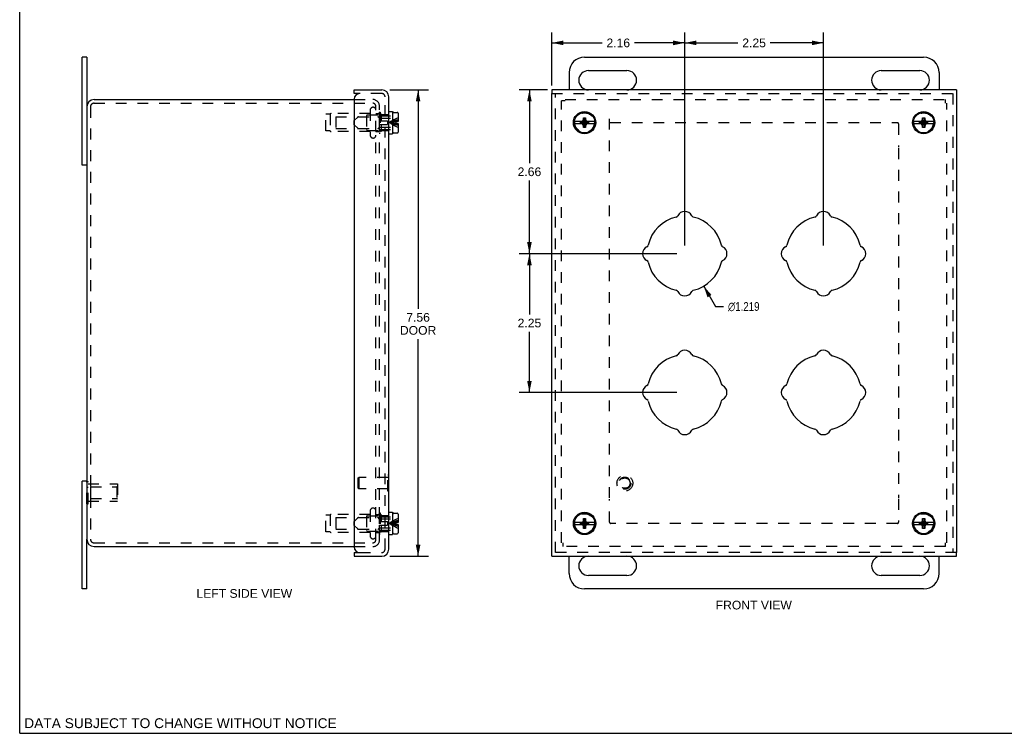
# Model space of a CAD drawing. Header units: inches. Extents: x 0 to 31.9, y 0 to 20.7.
# Tile 1 of 3: x 0 to 16, y 0 to 11.6. Entities that reach past the tile are written whole.
import ezdxf

# ---------------------------------------------------------------- set-up
doc = ezdxf.new("R2010")
doc.units = ezdxf.units.IN
doc.header["$LTSCALE"] = 1.75673
doc.header["$MEASUREMENT"] = 0
doc.linetypes.add('HIDDEN', pattern=[0.2, 0.1, -0.1])
doc.layers.get('0').update_dxf_attribs({"linetype": 'CONTINUOUS'})
for name, color, linetype in [('DEFAULT_2', 8, 'HIDDEN'), ('DIMENSIONS', 7, 'CONTINUOUS'), ('DOOR_ASSEMBLY', 7, 'CONTINUOUS')]:
    doc.layers.add(name, color=color, linetype=linetype)
doc.styles.get("Standard").update_dxf_attribs({"font": 'arial.ttf'})
doc.styles.add('TEXTSTYLE_1', font='gdt', dxfattribs={"width": 0.8})
doc.dimstyles.new('DIMSTYLE_1', dxfattribs={"dimtxt": 0.140914, "dimasz": 0.187886, "dimexe": 0.09, "dimexo": 0.07, "dimgap": 0.09, "dimtad": 0, "dimtih": 1, "dimtoh": 1, "dimdec": 3, "dimzin": 4, "dimdsep": 46, "dimtxsty": 'Standard', "dimblk": '_FILLED', "dimblk1": '_FILLED', "dimblk2": '_FILLED', "dimcen": 0.09, "dimadec": 3, "dimazin": 1, "dimtfac": 1, "dimtdec": 3, "dimtofl": 0, "dimtmove": 0, "dimatfit": 1, "dimldrblk": '_FILLED', "dimfxl": 0, "dimtolj": 1, "dimtzin": 4, "dimarcsym": 0})
doc.dimstyles.new('DIMSTYLE_2', dxfattribs={"dimtxt": 0.140914, "dimasz": 0.187886, "dimexe": 0.09, "dimexo": 0.07, "dimgap": 0.0375, "dimtad": 0, "dimtih": 1, "dimtoh": 1, "dimzin": 4, "dimdsep": 46, "dimtxsty": 'Standard', "dimblk": '_FILLED', "dimblk1": '_FILLED', "dimblk2": '_FILLED', "dimcen": 0.09, "dimadec": 3, "dimazin": 1, "dimtfac": 1, "dimtdec": 3, "dimtofl": 0, "dimtmove": 0, "dimatfit": 3, "dimldrblk": '_FILLED', "dimfxl": 0, "dimtolj": 1, "dimtzin": 4, "dimarcsym": 0})

# ---------------------------------------------------------------- blocks, each defined once
blk = doc.blocks.new('_FILLED')
at = {"color": 0, "linetype": 'ByBlock'}
blk.add_solid([(0, 0), (-1, 0.2), (-1, -0.2)], dxfattribs=at)
blk = doc.blocks.new('*D1')
at = {"layer": 'DIMENSIONS', "color": 2, "linetype": 'Continuous'}
for p, q in [((11.094, 7.252), (11.287, 6.922)), ((11.287, 6.922), (11.418, 6.922))]:
    blk.add_line(p, q, dxfattribs=at)
at = {"layer": 'DIMENSIONS', "color": 2, "linetype": 'Continuous', "xscale": 0.1878855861, "yscale": 0.1878855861, "zscale": 0.1878855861, "rotation": 120.2599769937}
blk.add_blockref('_FILLED', (11.094, 7.252), dxfattribs=at)
at = {"layer": 'DIMENSIONS', "color": 2, "linetype": 'Continuous', "insert": (11.489, 6.992), "char_height": 0.14091, "width": 0.6803, "attachment_point": 1, "line_spacing_factor": 0.9, "style": 'TEXTSTYLE_1'}
blk.add_mtext('{\\fgdt;n}\\fArial;1.219', dxfattribs=at)
blk = doc.blocks.new('*D2')
at = {"layer": 'DIMENSIONS', "color": 2, "linetype": 'Continuous'}
for p, q in [((6.005, 10.434), (6.631, 10.434)), ((6.462, 10.434), (6.462, 6.886)), ((6.462, 2.872), (6.462, 6.393)), ((6.005, 2.872), (6.631, 2.872))]:
    blk.add_line(p, q, dxfattribs=at)
at = {"layer": 'DIMENSIONS', "color": 2, "linetype": 'Continuous', "xscale": 0.1878855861, "yscale": 0.1878855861, "zscale": 0.1878855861}
for p, rotation in [((6.462, 10.434), 90), ((6.462, 2.872), 270)]:
    blk.add_blockref('_FILLED', p, dxfattribs=dict(at, rotation=rotation))
at = {"layer": 'DIMENSIONS', "color": 2, "linetype": 'Continuous', "insert": (6.462, 6.816), "char_height": 0.1409, "width": 0.58985, "attachment_point": 2, "line_spacing_factor": 0.9}
blk.add_mtext('7.56\\PDOOR', dxfattribs=at)
blk = doc.blocks.new('*D13')
at = {"layer": 'DIMENSIONS', "color": 2, "linetype": 'Continuous'}
for p, q in [((8.559, 10.434), (8.099, 10.434)), ((8.268, 10.434), (8.268, 9.247)), ((8.268, 7.778), (8.268, 8.965)), ((10.656, 7.778), (8.099, 7.778))]:
    blk.add_line(p, q, dxfattribs=at)
at = {"layer": 'DIMENSIONS', "color": 2, "linetype": 'Continuous', "xscale": 0.1878855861, "yscale": 0.1878855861, "zscale": 0.1878855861}
for p, rotation in [((8.268, 10.434), 90), ((8.268, 7.778), 270)]:
    blk.add_blockref('_FILLED', p, dxfattribs=dict(at, rotation=rotation))
at = {"layer": 'DIMENSIONS', "color": 2, "linetype": 'Continuous', "insert": (8.268, 9.177), "char_height": 0.1409, "width": 0.38293, "attachment_point": 2, "line_spacing_factor": 0.9}
blk.add_mtext('2.66', dxfattribs=at)
blk = doc.blocks.new('*D14')
at = {"layer": 'DIMENSIONS', "color": 2, "linetype": 'Continuous'}
for p, q in [((8.631, 10.506), (8.631, 11.366)), ((10.787, 7.91), (10.787, 11.366)), ((8.631, 11.197), (9.447, 11.197)), ((10.787, 11.197), (9.971, 11.197))]:
    blk.add_line(p, q, dxfattribs=at)
at = {"layer": 'DIMENSIONS', "color": 2, "linetype": 'Continuous', "xscale": 0.1878855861, "yscale": 0.1878855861, "zscale": 0.1878855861, "rotation": 180}
blk.add_blockref('_FILLED', (8.631, 11.197), dxfattribs=at)
at = {"layer": 'DIMENSIONS', "color": 2, "linetype": 'Continuous', "xscale": 0.1878855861, "yscale": 0.1878855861, "zscale": 0.1878855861}
blk.add_blockref('_FILLED', (10.787, 11.197), dxfattribs=at)
at = {"layer": 'DIMENSIONS', "color": 2, "linetype": 'Continuous', "insert": (9.709, 11.267), "char_height": 0.1409, "width": 0.38293, "attachment_point": 2, "line_spacing_factor": 0.9}
blk.add_mtext('2.16', dxfattribs=at)
blk = doc.blocks.new('*D15')
at = {"layer": 'DIMENSIONS', "color": 2, "linetype": 'Continuous'}
for p, q in [((10.787, 7.91), (10.787, 11.366)), ((13.037, 7.91), (13.037, 11.366)), ((10.787, 11.197), (11.65, 11.197)), ((13.037, 11.197), (12.174, 11.197))]:
    blk.add_line(p, q, dxfattribs=at)
at = {"layer": 'DIMENSIONS', "color": 2, "linetype": 'Continuous', "xscale": 0.1878855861, "yscale": 0.1878855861, "zscale": 0.1878855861, "rotation": 180}
blk.add_blockref('_FILLED', (10.787, 11.197), dxfattribs=at)
at = {"layer": 'DIMENSIONS', "color": 2, "linetype": 'Continuous', "xscale": 0.1878855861, "yscale": 0.1878855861, "zscale": 0.1878855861}
blk.add_blockref('_FILLED', (13.037, 11.197), dxfattribs=at)
at = {"layer": 'DIMENSIONS', "color": 2, "linetype": 'Continuous', "insert": (11.912, 11.267), "char_height": 0.1409, "width": 0.38293, "attachment_point": 2, "line_spacing_factor": 0.9}
blk.add_mtext('2.25', dxfattribs=at)
blk = doc.blocks.new('*D16')
at = {"layer": 'DIMENSIONS', "color": 2, "linetype": 'Continuous'}
for p, q in [((10.656, 7.778), (8.099, 7.778)), ((8.268, 7.778), (8.268, 6.794)), ((8.268, 5.528), (8.268, 6.512)), ((10.656, 5.528), (8.099, 5.528))]:
    blk.add_line(p, q, dxfattribs=at)
at = {"layer": 'DIMENSIONS', "color": 2, "linetype": 'Continuous', "xscale": 0.1878855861, "yscale": 0.1878855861, "zscale": 0.1878855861}
for p, rotation in [((8.268, 7.778), 90), ((8.268, 5.528), 270)]:
    blk.add_blockref('_FILLED', p, dxfattribs=dict(at, rotation=rotation))
at = {"layer": 'DIMENSIONS', "color": 2, "linetype": 'Continuous', "insert": (8.268, 6.724), "char_height": 0.1409, "width": 0.38293, "attachment_point": 2, "line_spacing_factor": 0.9}
blk.add_mtext('2.25', dxfattribs=at)

msp = doc.modelspace()

# ---------------------------------------------------------------- linework, layer by layer
at = {"color": 7, "linetype": 'Continuous'}
for p, q in [((0, 0), (0, 20.6674)), ((1.0877, 10.9656), (1.0127, 10.9656)), ((1.0877, 10.9656), (1.0877, 10.1581)), ((9.1621, 10.9656), (14.6621, 10.9656)), ((8.9121, 10.7156), (8.9121, 10.4344)), ((9.2246, 10.7469), (9.8496, 10.7469)), ((13.9746, 10.7469), (14.5996, 10.7469)), ((14.9121, 10.7156), (14.9121, 10.4344)), ((9.8496, 10.4344), (9.2246, 10.4344)), ((14.5996, 10.4344), (13.9746, 10.4344)), ((1.0877, 9.2156), (1.0127, 9.2156)), ((1.0877, 4.0906), (1.0127, 4.0906)), ((1.0877, 2.3406), (1.0877, 3.1481)), ((8.9121, 2.5906), (8.9121, 2.8719)), ((9.2246, 2.8719), (9.8496, 2.8719)), ((13.9746, 2.8719), (14.5996, 2.8719)), ((14.9121, 2.5906), (14.9121, 2.8719)), ((9.8496, 2.5594), (9.2246, 2.5594)), ((14.5996, 2.5594), (13.9746, 2.5594)), ((1.0877, 2.3406), (1.0127, 2.3406)), ((14.6621, 2.3406), (9.1621, 2.3406)), ((0, 0), (31.9405, 0))]:
    msp.add_line(p, q, dxfattribs=at)
at = {"color": 3, "linetype": 'Continuous'}
for p, q in [((1.0127, 9.2156), (1.0127, 10.9656)), ((1.2077, 10.2781), (5.4257, 10.2781)), ((1.0877, 10.1581), (1.0877, 3.1481)), ((1.0127, 2.3406), (1.0127, 4.0906)), ((1.2077, 3.0281), (5.4257, 3.0281))]:
    msp.add_line(p, q, dxfattribs=at)
at = {"color": 7, "linetype": 'Continuous'}
for centre, radius, start, end in [((9.1621, 10.7156), 0.25, 90, 180), ((14.6621, 10.7156), 0.25, 0, 90), ((9.2246, 10.5906), 0.1562, 90, 270), ((9.8496, 10.5906), 0.1562, 270, 90), ((13.9746, 10.5906), 0.1562, 90, 270), ((14.5996, 10.5906), 0.1562, 270, 90), ((9.2246, 2.7156), 0.1562, 90, 270), ((9.8496, 2.7156), 0.1562, 270, 90), ((13.9746, 2.7156), 0.1562, 90, 270), ((14.5996, 2.7156), 0.1562, 270, 90), ((9.1621, 2.5906), 0.25, 180, 270), ((14.6621, 2.5906), 0.25, 270, 360)]:
    msp.add_arc(centre, radius, start, end, dxfattribs=at)
at = {"color": 3, "linetype": 'Continuous'}
for centre, start, end in [((1.2077, 10.1581), 90, 180), ((1.2077, 3.1481), 180, 270)]:
    msp.add_arc(centre, 0.12, start, end, dxfattribs=at)
at = {"layer": 'DEFAULT_2', "color": 8, "linetype": 'HIDDEN'}
for p, q in [((5.4257, 10.2781), (5.7227, 10.2781)), ((8.7871, 3.0881), (8.7871, 10.2561)), ((8.8471, 10.2561), (8.7871, 10.2561)), ((8.8471, 10.2781), (15.0151, 10.2781)), ((15.0151, 10.2181), (15.0151, 10.2781)), ((1.1477, 10.1581), (1.1477, 3.1481)), ((1.2077, 10.2181), (5.7227, 10.2181)), ((5.6852, 10.1069), (5.6852, 9.6994)), ((5.7777, 3.7844), (5.7777, 10.1661)), ((5.8297, 10.0731), (5.8297, 9.7331)), ((5.8297, 10.0731), (5.8477, 10.0731)), ((5.8377, 3.7844), (5.8377, 10.1661)), ((5.8477, 10.0731), (5.8477, 9.7331)), ((15.0371, 3.0881), (15.0371, 10.2181)), ((4.9652, 9.7681), (4.9652, 10.0381)), ((5.0342, 10.0381), (4.9652, 10.0381)), ((5.0342, 10.0381), (5.0342, 9.7681)), ((5.6852, 10.0491), (5.0521, 10.0491)), ((5.1277, 9.9981), (5.1277, 9.8082)), ((5.1277, 9.9981), (5.6277, 9.9981)), ((5.6277, 10.0181), (5.6277, 9.7881)), ((5.6377, 10.0281), (5.8477, 10.0281)), ((5.7777, 10.0491), (5.8197, 10.0491)), ((9.5683, 3.8174), (9.5683, 10.0391)), ((9.5763, 9.9031), (14.2358, 9.9031)), ((5.0342, 9.7681), (4.9652, 9.7681)), ((5.6852, 9.7571), (5.0521, 9.7571)), ((5.1277, 9.8081), (5.6277, 9.8081)), ((5.6377, 9.7781), (5.8477, 9.7781)), ((5.7777, 9.7571), (5.8197, 9.7571)), ((14.2558, 9.8831), (14.2558, 9.5069)), ((5.8297, 9.7331), (5.8477, 9.7331)), ((14.2558, 9.4889), (14.2558, 3.8174)), ((1.0873, 3.723), (1.0873, 4.0833)), ((1.0873, 4.0833), (1.1083, 4.0833)), ((1.0873, 3.9932), (1.1083, 3.9932)), ((1.1083, 3.723), (1.1083, 4.0833)), ((1.1083, 4.0431), (1.5873, 4.0431)), ((1.1498, 3.9981), (1.5773, 3.9981)), ((1.1498, 3.9981), (1.1498, 3.8081)), ((1.5773, 3.9981), (1.5873, 4.0081)), ((1.5773, 3.9981), (1.5773, 3.8081)), ((1.5873, 4.0431), (1.5873, 3.7631)), ((1.0873, 3.8131), (1.1083, 3.8131)), ((1.0873, 3.723), (1.1083, 3.723)), ((1.1083, 3.7631), (1.5873, 3.7631)), ((1.1498, 3.8081), (1.5773, 3.8081)), ((1.5773, 3.8081), (1.5873, 3.7981)), ((5.7777, 3.1401), (5.7777, 3.7843)), ((5.8377, 3.1401), (5.8377, 3.7843)), ((9.5683, 3.4231), (9.5683, 3.7994)), ((14.2558, 3.8014), (14.2558, 3.4231)), ((5.0342, 3.5381), (4.9652, 3.5381)), ((4.9652, 3.2681), (4.9652, 3.5381)), ((5.0342, 3.5381), (5.0342, 3.2681)), ((5.6852, 3.5491), (5.0521, 3.5491)), ((5.6277, 3.5181), (5.6277, 3.2881)), ((5.6377, 3.5281), (5.8477, 3.5281)), ((5.6852, 3.6069), (5.6852, 3.1994)), ((5.7777, 3.5491), (5.8197, 3.5491)), ((5.8297, 3.5731), (5.8477, 3.5731)), ((5.8297, 3.5731), (5.8297, 3.2331)), ((5.8477, 3.5731), (5.8477, 3.2331)), ((5.1277, 3.4981), (5.6277, 3.4981)), ((5.1277, 3.4981), (5.1277, 3.3082)), ((14.2358, 3.4031), (9.5883, 3.4031)), ((5.0342, 3.2681), (4.9652, 3.2681)), ((5.6852, 3.2571), (5.0521, 3.2571)), ((5.1277, 3.3081), (5.6277, 3.3081)), ((5.6377, 3.2781), (5.8477, 3.2781)), ((5.7777, 3.2571), (5.8197, 3.2571)), ((5.8297, 3.2331), (5.8477, 3.2331)), ((1.2077, 3.0881), (5.7227, 3.0881)), ((5.7227, 3.0881), (5.7257, 3.0881)), ((8.8091, 3.0881), (8.8091, 3.0281)), ((15.0151, 3.0281), (15.0151, 3.0881)), ((5.4257, 3.0281), (5.7257, 3.0281)), ((15.0151, 3.0281), (8.8091, 3.0281))]:
    msp.add_line(p, q, dxfattribs=at)
for centre in [(9.1621, 9.9031), (14.6621, 9.9031), (9.1621, 3.4031), (14.6621, 3.4031)]:
    msp.add_circle(centre, 0.1585, dxfattribs=at)
for centre, radius, start, end in [((5.7257, 10.1661), 0.112, 0, 90), ((1.2077, 10.1581), 0.06, 90, 180), ((5.7314, 10.1069), 0.0462, 0, 180), ((5.7257, 10.1661), 0.052, 0, 90), ((5.0521, 10.0291), 0.02, 90, 153.25632), ((5.6377, 10.0181), 0.01, 90, 180.00003), ((5.8197, 10.0591), 0.01, 270, 359.99996), ((14.2358, 9.8831), 0.02, 0, 90), ((5.0521, 9.7771), 0.02, 206.74368, 270), ((5.6377, 9.7881), 0.01, 179.99997, 270), ((5.8197, 9.7471), 0.01, 0.00004, 90), ((5.7314, 9.6994), 0.0462, 180, 360), ((5.0521, 3.5291), 0.02, 90, 153.25632), ((5.6377, 3.5181), 0.01, 90, 180.00003), ((5.7314, 3.6069), 0.0462, 0, 180), ((5.8197, 3.5591), 0.01, 270, 359.99996), ((9.5883, 3.4231), 0.02, 180, 270), ((14.2358, 3.4231), 0.02, 270, 360), ((5.0521, 3.2771), 0.02, 206.74368, 270), ((5.6377, 3.2881), 0.01, 179.99997, 270), ((5.7314, 3.1994), 0.0462, 180, 360), ((5.8197, 3.2471), 0.01, 0.00004, 90), ((1.2077, 3.1481), 0.06, 180, 270), ((5.7257, 3.1401), 0.112, 270, 360), ((5.7257, 3.1401), 0.052, 270, 360)]:
    msp.add_arc(centre, radius, start, end, dxfattribs=at)
at = {"layer": 'DOOR_ASSEMBLY', "color": 7, "linetype": 'Continuous'}
for p, q in [((5.4257, 10.3744), (5.4257, 10.4344)), ((8.6308, 10.4344), (8.6308, 10.3744)), ((15.1933, 10.4344), (15.1933, 10.3744)), ((5.5157, 10.3744), (5.4257, 10.3744)), ((5.9857, 10.0841), (6.0482, 10.0841)), ((6.0482, 10.0841), (6.0482, 9.7221)), ((6.0682, 10.0701), (6.1212, 10.0701)), ((6.0482, 9.9761), (6.0532, 9.9761)), ((6.0532, 9.7511), (6.0532, 10.0551)), ((6.1032, 9.9196), (6.1032, 9.8866)), ((6.1032, 9.9196), (6.1362, 9.9196)), ((6.1362, 10.0551), (6.1362, 9.9196)), ((9.1295, 9.9196), (8.9959, 9.9196)), ((9.0973, 9.8898), (9.0973, 9.9165)), ((9.0973, 9.9165), (9.2268, 9.8898)), ((9.0973, 9.9165), (9.124, 9.9165)), ((9.0973, 9.8898), (9.2268, 9.9165)), ((9.1151, 9.9196), (9.1344, 9.9308)), ((9.124, 9.9165), (9.1295, 9.9196)), ((9.124, 9.8898), (9.2001, 9.9165)), ((9.124, 9.9165), (9.2001, 9.8898)), ((9.1344, 9.9308), (9.1456, 9.9501)), ((9.1344, 9.8755), (9.1897, 9.9308)), ((9.1897, 9.8755), (9.1344, 9.9308)), ((9.1456, 9.8231), (9.1786, 9.9831)), ((9.1456, 9.9501), (9.1456, 9.9831)), ((9.1786, 9.8231), (9.1456, 9.9831)), ((9.1456, 9.9831), (9.1786, 9.9831)), ((9.1456, 9.8561), (9.1786, 9.9501)), ((9.1786, 9.8561), (9.1456, 9.9501)), ((9.1786, 9.9831), (9.1786, 9.9501)), ((9.1786, 9.9501), (9.1897, 9.9308)), ((9.1897, 9.9308), (9.2091, 9.9196)), ((9.1946, 9.9196), (9.2001, 9.9165)), ((9.3283, 9.9196), (9.1946, 9.9196)), ((9.2001, 9.9165), (9.2268, 9.9165)), ((9.2268, 9.9165), (9.2268, 9.8898)), ((14.6295, 9.9196), (14.4959, 9.9196)), ((14.5973, 9.8898), (14.5973, 9.9165)), ((14.5973, 9.8898), (14.7268, 9.9165)), ((14.5973, 9.9165), (14.624, 9.9165)), ((14.5973, 9.9165), (14.7268, 9.8898)), ((14.6151, 9.9196), (14.6344, 9.9308)), ((14.624, 9.9165), (14.6295, 9.9196)), ((14.624, 9.8898), (14.7001, 9.9165)), ((14.624, 9.9165), (14.7001, 9.8898)), ((14.6344, 9.9308), (14.6456, 9.9501)), ((14.6344, 9.8755), (14.6897, 9.9308)), ((14.6344, 9.9308), (14.6897, 9.8755)), ((14.6456, 9.8231), (14.6786, 9.9831)), ((14.6456, 9.9501), (14.6456, 9.9831)), ((14.6456, 9.9831), (14.6786, 9.9831)), ((14.6786, 9.8231), (14.6456, 9.9831)), ((14.6456, 9.8561), (14.6786, 9.9501)), ((14.6786, 9.8561), (14.6456, 9.9501)), ((14.6786, 9.9831), (14.6786, 9.9501)), ((14.6786, 9.9501), (14.6897, 9.9308)), ((14.6897, 9.9308), (14.7091, 9.9196)), ((14.8283, 9.9196), (14.6946, 9.9196)), ((14.6946, 9.9196), (14.7001, 9.9165)), ((14.7001, 9.9165), (14.7268, 9.9165)), ((14.7268, 9.9165), (14.7268, 9.8898)), ((6.0482, 9.8301), (6.0532, 9.8301)), ((6.1032, 9.8866), (6.1362, 9.8866)), ((6.1362, 9.8866), (6.1362, 9.7511)), ((8.9959, 9.8866), (9.1295, 9.8866)), ((9.124, 9.8898), (9.0973, 9.8898)), ((9.1344, 9.8755), (9.1151, 9.8866)), ((9.1295, 9.8866), (9.124, 9.8898)), ((9.1456, 9.8561), (9.1344, 9.8755)), ((9.1456, 9.8231), (9.1456, 9.8561)), ((9.1786, 9.8231), (9.1456, 9.8231)), ((9.1897, 9.8755), (9.1786, 9.8561)), ((9.1786, 9.8561), (9.1786, 9.8231)), ((9.2091, 9.8866), (9.1897, 9.8755)), ((9.2001, 9.8898), (9.1946, 9.8866)), ((9.1946, 9.8866), (9.3283, 9.8866)), ((9.2268, 9.8898), (9.2001, 9.8898)), ((14.4959, 9.8866), (14.6295, 9.8866)), ((14.624, 9.8898), (14.5973, 9.8898)), ((14.6344, 9.8755), (14.6151, 9.8866)), ((14.6295, 9.8866), (14.624, 9.8898)), ((14.6456, 9.8561), (14.6344, 9.8755)), ((14.6456, 9.8231), (14.6456, 9.8561)), ((14.6786, 9.8231), (14.6456, 9.8231)), ((14.6897, 9.8755), (14.6786, 9.8561)), ((14.6786, 9.8561), (14.6786, 9.8231)), ((14.7091, 9.8866), (14.6897, 9.8755)), ((14.7001, 9.8898), (14.6946, 9.8866)), ((14.6946, 9.8866), (14.8283, 9.8866)), ((14.7268, 9.8898), (14.7001, 9.8898)), ((5.9857, 9.7221), (6.0482, 9.7221)), ((6.0682, 9.7361), (6.1212, 9.7361)), ((5.9897, 4.1849), (5.9857, 4.1849)), ((5.9897, 3.9289), (5.9897, 4.1849)), ((5.9897, 3.9289), (5.9857, 3.9289)), ((5.9857, 3.5841), (6.0482, 3.5841)), ((6.0482, 3.5841), (6.0482, 3.2221)), ((6.0532, 3.2511), (6.0532, 3.5551)), ((6.0682, 3.5701), (6.1212, 3.5701)), ((6.1362, 3.5551), (6.1362, 3.4196)), ((6.0482, 3.4761), (6.0532, 3.4761)), ((6.1032, 3.4196), (6.1362, 3.4196)), ((6.1032, 3.4196), (6.1032, 3.3866)), ((6.1032, 3.3866), (6.1362, 3.3866)), ((6.1362, 3.3866), (6.1362, 3.2511)), ((9.1295, 3.4196), (8.9959, 3.4196)), ((8.9959, 3.3866), (9.1295, 3.3866)), ((9.0973, 3.4165), (9.2268, 3.3898)), ((9.0973, 3.4165), (9.124, 3.4165)), ((9.0973, 3.3898), (9.0973, 3.4165)), ((9.0973, 3.3898), (9.2268, 3.4165)), ((9.124, 3.3898), (9.0973, 3.3898)), ((9.1151, 3.4196), (9.1344, 3.4308)), ((9.1344, 3.3755), (9.1151, 3.3866)), ((9.124, 3.4165), (9.1295, 3.4196)), ((9.124, 3.4165), (9.2001, 3.3898)), ((9.124, 3.3898), (9.2001, 3.4165)), ((9.1295, 3.3866), (9.124, 3.3898)), ((9.1344, 3.4308), (9.1456, 3.4501)), ((9.1344, 3.4308), (9.1897, 3.3755)), ((9.1344, 3.3755), (9.1897, 3.4308)), ((9.1456, 3.3561), (9.1344, 3.3755)), ((9.1786, 3.3231), (9.1456, 3.4831)), ((9.1456, 3.4831), (9.1786, 3.4831)), ((9.1456, 3.4501), (9.1456, 3.4831)), ((9.1456, 3.3231), (9.1786, 3.4831)), ((9.1786, 3.3561), (9.1456, 3.4501)), ((9.1456, 3.3561), (9.1786, 3.4501)), ((9.1456, 3.3231), (9.1456, 3.3561)), ((9.1786, 3.4831), (9.1786, 3.4501)), ((9.1786, 3.4501), (9.1897, 3.4308)), ((9.1897, 3.3755), (9.1786, 3.3561)), ((9.1786, 3.3561), (9.1786, 3.3231)), ((9.1897, 3.4308), (9.2091, 3.4196)), ((9.2091, 3.3866), (9.1897, 3.3755)), ((9.1946, 3.4196), (9.2001, 3.4165)), ((9.3283, 3.4196), (9.1946, 3.4196)), ((9.2001, 3.3898), (9.1946, 3.3866)), ((9.1946, 3.3866), (9.3283, 3.3866)), ((9.2001, 3.4165), (9.2268, 3.4165)), ((9.2268, 3.3898), (9.2001, 3.3898)), ((9.2268, 3.4165), (9.2268, 3.3898)), ((14.6295, 3.4196), (14.4959, 3.4196)), ((14.4959, 3.3866), (14.6295, 3.3866)), ((14.5973, 3.3898), (14.7268, 3.4165)), ((14.5973, 3.4165), (14.624, 3.4165)), ((14.5973, 3.4165), (14.7268, 3.3898)), ((14.5973, 3.3898), (14.5973, 3.4165)), ((14.624, 3.3898), (14.5973, 3.3898)), ((14.6151, 3.4196), (14.6344, 3.4308)), ((14.6344, 3.3755), (14.6151, 3.3866)), ((14.624, 3.4165), (14.6295, 3.4196)), ((14.624, 3.4165), (14.7001, 3.3898)), ((14.624, 3.3898), (14.7001, 3.4165)), ((14.6295, 3.3866), (14.624, 3.3898)), ((14.6344, 3.4308), (14.6456, 3.4501)), ((14.6344, 3.4308), (14.6897, 3.3755)), ((14.6344, 3.3755), (14.6897, 3.4308)), ((14.6456, 3.3561), (14.6344, 3.3755)), ((14.6456, 3.4831), (14.6786, 3.4831)), ((14.6786, 3.3231), (14.6456, 3.4831)), ((14.6456, 3.4501), (14.6456, 3.4831)), ((14.6456, 3.3231), (14.6786, 3.4831)), ((14.6786, 3.3561), (14.6456, 3.4501)), ((14.6456, 3.3561), (14.6786, 3.4501)), ((14.6456, 3.3231), (14.6456, 3.3561)), ((14.6786, 3.4831), (14.6786, 3.4501)), ((14.6786, 3.4501), (14.6897, 3.4308)), ((14.6897, 3.3755), (14.6786, 3.3561)), ((14.6786, 3.3561), (14.6786, 3.3231)), ((14.6897, 3.4308), (14.7091, 3.4196)), ((14.7091, 3.3866), (14.6897, 3.3755)), ((14.8283, 3.4196), (14.6946, 3.4196)), ((14.6946, 3.4196), (14.7001, 3.4165)), ((14.7001, 3.3898), (14.6946, 3.3866)), ((14.6946, 3.3866), (14.8283, 3.3866)), ((14.7001, 3.4165), (14.7268, 3.4165)), ((14.7268, 3.3898), (14.7001, 3.3898)), ((14.7268, 3.4165), (14.7268, 3.3898)), ((5.9857, 3.2221), (6.0482, 3.2221)), ((6.0482, 3.3301), (6.0532, 3.3301)), ((6.0682, 3.2361), (6.1212, 3.2361)), ((9.1786, 3.3231), (9.1456, 3.3231)), ((14.6786, 3.3231), (14.6456, 3.3231)), ((5.4257, 2.9319), (5.5157, 2.9319)), ((5.4257, 2.9319), (5.4257, 2.8719)), ((8.6308, 2.8719), (8.6308, 2.9319)), ((15.1933, 2.8719), (15.1933, 2.9319))]:
    msp.add_line(p, q, dxfattribs=at)
at = {"layer": 'DOOR_ASSEMBLY', "color": 3, "linetype": 'Continuous'}
for p, q in [((5.4257, 10.4344), (5.8737, 10.4344)), ((15.1933, 10.4344), (8.6308, 10.4344)), ((5.4257, 10.2844), (5.4257, 3.0219)), ((5.9857, 2.9839), (5.9857, 10.3224)), ((8.6308, 2.9319), (8.6308, 10.3744)), ((15.1933, 10.3744), (15.1933, 2.9319)), ((5.4257, 2.8719), (5.8737, 2.8719)), ((8.6308, 2.8719), (15.1933, 2.8719))]:
    msp.add_line(p, q, dxfattribs=at)
at = {"layer": 'DOOR_ASSEMBLY', "color": 8, "linetype": 'HIDDEN'}
for p, q in [((5.8737, 10.3744), (5.5157, 10.3744)), ((5.9257, 2.9839), (5.9257, 10.3224)), ((8.6308, 10.3744), (15.1933, 10.3744)), ((8.6908, 2.9319), (8.6908, 10.3744)), ((15.1333, 10.3744), (15.1333, 2.9319)), ((5.4262, 9.9361), (5.4828, 9.9928)), ((5.4262, 9.8701), (5.4262, 9.9361)), ((5.4934, 9.9971), (5.807, 9.9971)), ((5.8298, 9.9805), (5.8176, 9.9928)), ((5.8382, 10.0236), (5.8607, 10.0461)), ((5.8382, 9.9331), (5.8382, 10.0236)), ((5.8382, 10.0131), (6.0482, 10.0131)), ((5.8382, 9.9331), (5.9682, 9.9331)), ((5.8404, 9.9761), (6.0482, 9.9761)), ((5.8607, 10.0461), (5.8607, 9.9331)), ((5.8607, 10.0331), (5.9857, 10.0331)), ((5.9682, 9.9331), (5.9682, 9.8731)), ((6.0677, 9.9126), (6.0502, 9.9104)), ((5.4262, 9.8701), (5.4828, 9.8135)), ((5.4934, 9.8091), (5.807, 9.8091)), ((5.8298, 9.8258), (5.8176, 9.8135)), ((5.8382, 9.7826), (5.8382, 9.8731)), ((5.8382, 9.8731), (5.9682, 9.8731)), ((5.8382, 9.7931), (6.0482, 9.7931)), ((5.8382, 9.7826), (5.8607, 9.7601)), ((5.8404, 9.8301), (6.0482, 9.8301)), ((5.8607, 9.8731), (5.8607, 9.7601)), ((5.8607, 9.7731), (5.9857, 9.7731)), ((6.0677, 9.8937), (6.0502, 9.8959)), ((5.9857, 4.1849), (5.9717, 4.1849)), ((5.9717, 3.9289), (5.9717, 4.1849)), ((5.4897, 4.1409), (5.4997, 4.1509)), ((5.4897, 3.9729), (5.4897, 4.1409)), ((5.9717, 4.1509), (5.4997, 4.1509)), ((5.4997, 4.1509), (5.4997, 3.9629)), ((5.4897, 3.9729), (5.4997, 3.9629)), ((5.9717, 3.9629), (5.4997, 3.9629)), ((5.9857, 3.9289), (5.9717, 3.9289)), ((5.8382, 3.5236), (5.8607, 3.5461)), ((5.8382, 3.4331), (5.8382, 3.5236)), ((5.8607, 3.5461), (5.8607, 3.4331)), ((5.8607, 3.5331), (5.9857, 3.5331)), ((5.4262, 3.4361), (5.4828, 3.4928)), ((5.4262, 3.3701), (5.4262, 3.4361)), ((5.4262, 3.3701), (5.4828, 3.3135)), ((5.4934, 3.4971), (5.807, 3.4971)), ((5.8298, 3.4805), (5.8176, 3.4928)), ((5.8382, 3.5131), (6.0482, 3.5131)), ((5.8382, 3.4331), (5.9682, 3.4331)), ((5.8382, 3.3731), (5.9682, 3.3731)), ((5.8382, 3.2826), (5.8382, 3.3731)), ((5.8404, 3.4761), (6.0482, 3.4761)), ((5.8607, 3.3731), (5.8607, 3.2601)), ((5.9682, 3.4331), (5.9682, 3.3731)), ((6.0677, 3.4126), (6.0502, 3.4104)), ((6.0677, 3.3937), (6.0502, 3.3959)), ((5.4934, 3.3091), (5.807, 3.3091)), ((5.8298, 3.3258), (5.8176, 3.3135)), ((5.8382, 3.2931), (6.0482, 3.2931)), ((5.8382, 3.2826), (5.8607, 3.2601)), ((5.8404, 3.3301), (6.0482, 3.3301)), ((5.8607, 3.2731), (5.9857, 3.2731)), ((5.5157, 2.9319), (5.8737, 2.9319)), ((15.1933, 2.9319), (8.6308, 2.9319))]:
    msp.add_line(p, q, dxfattribs=at)
for points in [[(6.1362, 9.9501), (6.1124, 9.9438), (6.0891, 9.9369), (6.066, 9.9294), (6.0434, 9.9212), (6.0211, 9.9125), (5.9992, 9.9031)], [(6.066, 9.9478), (6.0434, 9.9339), (6.0211, 9.9191), (5.9992, 9.9031)], [(6.1362, 9.9308), (6.1124, 9.9271), (6.0891, 9.923), (6.066, 9.9186), (6.0434, 9.9138), (6.0211, 9.9087), (5.9992, 9.9031)], [(6.0502, 9.9104), (6.033, 9.9081), (6.016, 9.9057), (5.9992, 9.9031)], [(6.0502, 9.8959), (6.033, 9.8982), (6.016, 9.9006), (5.9992, 9.9031)], [(6.066, 9.8877), (6.0434, 9.8925), (6.0211, 9.8976), (5.9992, 9.9031)], [(6.1362, 9.8561), (6.1124, 9.8625), (6.0891, 9.8694), (6.066, 9.8769), (6.0434, 9.8851), (6.0211, 9.8938), (5.9992, 9.9031)], [(6.066, 9.8585), (6.0434, 9.8723), (6.0211, 9.8872), (5.9992, 9.9031)], [(6.1362, 9.9831), (6.1124, 9.9724), (6.0891, 9.9606), (6.066, 9.9478)], [(6.1032, 9.9165), (6.0853, 9.9146), (6.0677, 9.9126)], [(6.1362, 9.8755), (6.1124, 9.8792), (6.0891, 9.8833), (6.066, 9.8877)], [(6.1362, 9.8231), (6.1124, 9.8339), (6.0891, 9.8457), (6.066, 9.8585)], [(6.1032, 9.8898), (6.0853, 9.8917), (6.0677, 9.8937)], [(6.1362, 3.4501), (6.1124, 3.4438), (6.0891, 3.4369), (6.066, 3.4294), (6.0434, 3.4212), (6.0211, 3.4125), (5.9992, 3.4031)], [(6.066, 3.4478), (6.0434, 3.4339), (6.0211, 3.4191), (5.9992, 3.4031)], [(6.1362, 3.4308), (6.1124, 3.4271), (6.0891, 3.423), (6.066, 3.4186), (6.0434, 3.4138), (6.0211, 3.4087), (5.9992, 3.4031)], [(6.0502, 3.4104), (6.033, 3.4081), (6.016, 3.4057), (5.9992, 3.4031)], [(6.0502, 3.3959), (6.033, 3.3982), (6.016, 3.4006), (5.9992, 3.4031)], [(6.066, 3.3877), (6.0434, 3.3925), (6.0211, 3.3976), (5.9992, 3.4031)], [(6.066, 3.3769), (6.0434, 3.3851), (6.0211, 3.3938), (5.9992, 3.4031)], [(6.066, 3.3585), (6.0434, 3.3723), (6.0211, 3.3872), (5.9992, 3.4031)], [(6.1362, 3.4831), (6.1124, 3.4724), (6.0891, 3.4606), (6.066, 3.4478)], [(6.1362, 3.3755), (6.1124, 3.3792), (6.0891, 3.3833), (6.066, 3.3877)], [(6.1362, 3.3561), (6.1124, 3.3625), (6.0891, 3.3694), (6.066, 3.3769)], [(6.1362, 3.3231), (6.1124, 3.3339), (6.0891, 3.3457), (6.066, 3.3585)], [(6.1032, 3.4165), (6.0853, 3.4146), (6.0677, 3.4126)], [(6.1032, 3.3898), (6.0853, 3.3917), (6.0677, 3.3937)]]:
    msp.add_lwpolyline(points, dxfattribs=at)
at = {"layer": 'DOOR_ASSEMBLY', "color": 7, "linetype": 'Continuous'}
for centre, radius in [((9.1621, 9.9031), 0.181), ((9.1621, 9.9031), 0.167), ((14.6621, 9.9031), 0.181), ((14.6621, 9.9031), 0.167), ((9.1621, 3.4031), 0.181), ((9.1621, 3.4031), 0.167), ((14.6621, 3.4031), 0.181), ((14.6621, 3.4031), 0.167)]:
    msp.add_circle(centre, radius, dxfattribs=at)
at = {"layer": 'DOOR_ASSEMBLY', "color": 8, "linetype": 'HIDDEN'}
for radius in [0.128, 0.0981, 0.094, 0.084]:
    msp.add_circle((9.8158, 4.0569), radius, dxfattribs=at)
at = {"layer": 'DOOR_ASSEMBLY', "color": 3, "linetype": 'Continuous'}
for centre, radius, start, end in [((5.8737, 10.3224), 0.112, 0, 90), ((5.5157, 10.2844), 0.09, 90, 180), ((10.7871, 7.7781), 0.6095, 103.19827, 166.80173), ((10.6388, 8.4105), 0.04, 283.19827, 333.99508), ((10.7871, 8.3381), 0.125, 26.00492, 153.99508), ((10.9354, 8.4105), 0.04, 206.00492, 256.80173), ((10.7871, 7.7781), 0.6095, 13.19827, 76.80173), ((13.0371, 7.7781), 0.6095, 103.19827, 166.80173), ((12.8888, 8.4105), 0.04, 283.19827, 333.99508), ((13.0371, 8.3381), 0.125, 26.00492, 153.99508), ((13.1854, 8.4105), 0.04, 206.00492, 256.80173), ((13.0371, 7.7781), 0.6095, 13.19827, 76.80173), ((10.2271, 7.7781), 0.125, 116.00492, 243.99508), ((10.1547, 7.9264), 0.04, 296.00492, 346.80173), ((11.4194, 7.9264), 0.04, 193.19827, 243.99508), ((11.3471, 7.7781), 0.125, 296.00492, 63.99508), ((12.4771, 7.7781), 0.125, 116.00492, 243.99508), ((12.4047, 7.9264), 0.04, 296.00492, 346.80173), ((13.6694, 7.9264), 0.04, 193.19827, 243.99508), ((13.5971, 7.7781), 0.125, 296.00492, 63.99508), ((10.1547, 7.6299), 0.04, 13.19827, 63.99508), ((11.4194, 7.6299), 0.04, 116.00492, 166.80173), ((12.4047, 7.6299), 0.04, 13.19827, 63.99508), ((13.6694, 7.6299), 0.04, 116.00492, 166.80173), ((10.7871, 7.7781), 0.6095, 193.19827, 256.80173), ((10.7871, 7.7781), 0.6095, 283.19827, 346.80173), ((13.0371, 7.7781), 0.6095, 193.19827, 256.80173), ((13.0371, 7.7781), 0.6095, 283.19827, 346.80173), ((10.6388, 7.1458), 0.04, 26.00492, 76.80173), ((10.7871, 7.2181), 0.125, 206.00492, 333.99508), ((10.9354, 7.1458), 0.04, 103.19827, 153.99508), ((12.8888, 7.1458), 0.04, 26.00492, 76.80173), ((13.0371, 7.2181), 0.125, 206.00492, 333.99508), ((13.1854, 7.1458), 0.04, 103.19827, 153.99508), ((10.7871, 5.5281), 0.6095, 103.19827, 166.80173), ((10.6388, 6.1605), 0.04, 283.19827, 333.99508), ((10.7871, 6.0881), 0.125, 26.00492, 153.99508), ((10.9354, 6.1605), 0.04, 206.00492, 256.80173), ((10.7871, 5.5281), 0.6095, 13.19827, 76.80173), ((13.0371, 5.5281), 0.6095, 103.19827, 166.80173), ((12.8888, 6.1605), 0.04, 283.19827, 333.99508), ((13.0371, 6.0881), 0.125, 26.00492, 153.99508), ((13.1854, 6.1605), 0.04, 206.00492, 256.80173), ((13.0371, 5.5281), 0.6095, 13.19827, 76.80173), ((10.2271, 5.5281), 0.125, 116.00492, 243.99508), ((10.1547, 5.6764), 0.04, 296.00492, 346.80173), ((11.4194, 5.6764), 0.04, 193.19827, 243.99508), ((11.3471, 5.5281), 0.125, 296.00492, 63.99508), ((12.4771, 5.5281), 0.125, 116.00492, 243.99508), ((12.4047, 5.6764), 0.04, 296.00492, 346.80173), ((13.6694, 5.6764), 0.04, 193.19827, 243.99508), ((13.5971, 5.5281), 0.125, 296.00492, 63.99508), ((10.1547, 5.3799), 0.04, 13.19827, 63.99508), ((10.7871, 5.5281), 0.6095, 193.19827, 256.80173), ((10.7871, 5.5281), 0.6095, 283.19827, 346.80173), ((11.4194, 5.3799), 0.04, 116.00492, 166.80173), ((12.4047, 5.3799), 0.04, 13.19827, 63.99508), ((13.0371, 5.5281), 0.6095, 193.19827, 256.80173), ((13.0371, 5.5281), 0.6095, 283.19827, 346.80173), ((13.6694, 5.3799), 0.04, 116.00492, 166.80173), ((10.6388, 4.8958), 0.04, 26.00492, 76.80173), ((10.7871, 4.9681), 0.125, 206.00492, 333.99508), ((10.9354, 4.8958), 0.04, 103.19827, 153.99508), ((12.8888, 4.8958), 0.04, 26.00492, 76.80173), ((13.0371, 4.9681), 0.125, 206.00492, 333.99508), ((13.1854, 4.8958), 0.04, 103.19827, 153.99508), ((5.5157, 3.0219), 0.09, 180, 270), ((5.8737, 2.9839), 0.112, 270, 360)]:
    msp.add_arc(centre, radius, start, end, dxfattribs=at)
at = {"layer": 'DOOR_ASSEMBLY', "color": 8, "linetype": 'HIDDEN'}
for centre, radius, start, end in [((5.8737, 10.3224), 0.052, 0, 90), ((5.4934, 9.9821), 0.015, 90, 135), ((5.807, 9.9821), 0.015, 45.00006, 90), ((5.8404, 9.9911), 0.015, 225.00006, 270), ((5.4934, 9.8241), 0.015, 225, 270), ((5.807, 9.8241), 0.015, 270, 314.99994), ((5.8404, 9.8151), 0.015, 90, 134.99994), ((5.4934, 3.4821), 0.015, 90, 135), ((5.807, 3.4821), 0.015, 45.00006, 90), ((5.8404, 3.4911), 0.015, 225.00006, 270), ((5.4934, 3.3241), 0.015, 225, 270), ((5.807, 3.3241), 0.015, 270, 314.99994), ((5.8404, 3.3151), 0.015, 90, 134.99994), ((5.8737, 2.9839), 0.052, 270, 360)]:
    msp.add_arc(centre, radius, start, end, dxfattribs=at)
at = {"layer": 'DOOR_ASSEMBLY', "color": 7, "linetype": 'Continuous'}
for centre, start, end in [((6.0682, 10.0551), 90, 180), ((6.1212, 10.0551), 0, 90), ((6.0682, 9.7511), 180, 270), ((6.1212, 9.7511), 270, 360), ((6.0682, 3.5551), 90, 180), ((6.1212, 3.5551), 0, 90), ((6.0682, 3.2511), 180, 270), ((6.1212, 3.2511), 270, 360)]:
    msp.add_arc(centre, 0.015, start, end, dxfattribs=at)

# ---------------------------------------------------------------- texts
at = {"layer": 'DIMENSIONS', "color": 2, "linetype": 'Continuous', "attachment_point": 2, "line_spacing_factor": 0.9}
for s, insert, char_height, width in [('LEFT SIDE VIEW', (3.6437, 2.3382), 0.140914, 1.549532), ('FRONT VIEW', (11.9068, 2.1496), 0.14091, 1.23313), ('DATA SUBJECT TO CHANGE WITHOUT NOTICE', (2.6077, 0.244), 0.159703, 5.059431)]:
    msp.add_mtext(s, dxfattribs=dict(at, insert=insert, char_height=char_height, width=width))

# ---------------------------------------------------------------- dimensions: what is measured, and where the dimension line sits
at = {"layer": 'DIMENSIONS', "color": 2, "linetype": 'Continuous'}
for base, p1, p2, picture, middle in [((10.7871, 11.1968), (8.6308, 10.4359), (10.7871, 7.8397), '*D14', (9.7072, 11.196)), ((13.0371, 11.1968), (10.7871, 7.8397), (13.0371, 7.8397), '*D15', (11.9108, 11.196))]:
    dim = msp.add_linear_dim(base=base, p1=p1, p2=p2, dimstyle='DIMSTYLE_2', dxfattribs=at)
    dim.commit()
    dim.dimension.update_dxf_attribs({"geometry": picture, "text_midpoint": middle, "dimtype": 160})
dim = msp.add_linear_dim(base=(6.4622, 2.8719), p1=(5.9352, 10.4344), p2=(5.9352, 2.8719), angle=270, text='<>\\PDOOR', dimstyle='DIMSTYLE_2', dxfattribs=at)
dim.commit()
dim.dimension.update_dxf_attribs({"geometry": '*D2', "text_midpoint": (6.4622, 6.6399), "dimtype": 160})
for base, p1, p2, picture, middle in [((8.2676, 7.7781), (8.6293, 10.4344), (10.7255, 7.7781), '*D13', (8.2659, 9.1055)), ((8.2676, 5.5281), (10.7255, 7.7781), (10.7255, 5.5281), '*D16', (8.2664, 6.6524))]:
    dim = msp.add_linear_dim(base=base, p1=p1, p2=p2, angle=270, dimstyle='DIMSTYLE_2', dxfattribs=at)
    dim.commit()
    dim.dimension.update_dxf_attribs({"geometry": picture, "text_midpoint": middle, "dimtype": 160})
dim = msp.add_diameter_dim_2p(p1=(11.0942, 7.2517), p2=(10.4799, 8.3046), text='%%c<>', dimstyle='DIMSTYLE_1', override={"dimpost": '<>'}, dxfattribs=at)
dim.commit()
dim.dimension.update_dxf_attribs({"geometry": '*D1', "text_midpoint": (11.8289, 6.9219), "dimtype": 163})

doc.saveas('drawing.dxf')
